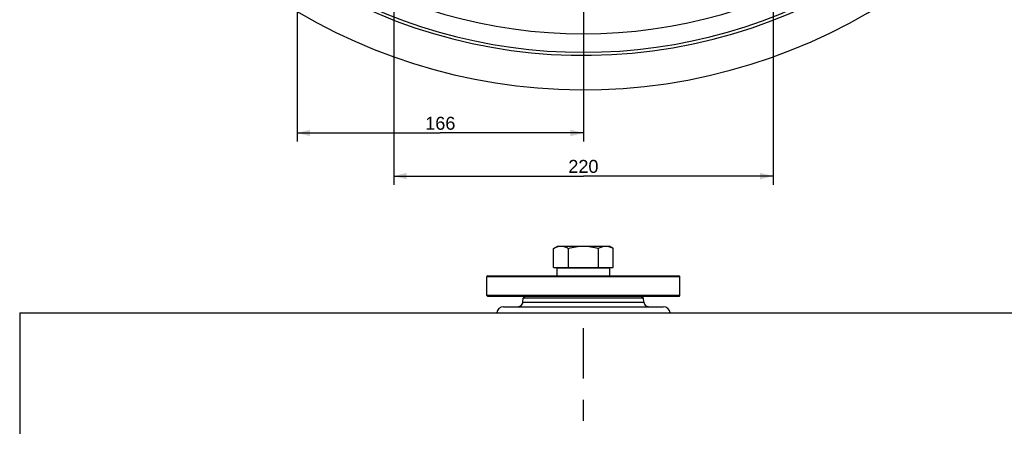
# Model space of a CAD drawing. Header units: millimetres. Extents: x 0 to 1189, y 0 to 841.
# Tile 12 of 68: x 394 to 622, y 188 to 283. Entities that reach past the tile are written whole.
import ezdxf

# ---------------------------------------------------------------- set-up
doc = ezdxf.new("R2010")
doc.units = ezdxf.units.MM
doc.header["$LTSCALE"] = 65.395
doc.linetypes.add('CENTER', pattern=[0.6, 0.375, -0.075, 0.075, -0.075])
doc.layers.get('0').update_dxf_attribs({"linetype": 'CONTINUOUS'})
doc.layers.add('3_ALL_AXES', color=7, linetype='CONTINUOUS')
doc.styles.get("Standard").update_dxf_attribs({"font": 'arial.ttf'})
doc.dimstyles.new('DIMSTYLE_2', dxfattribs={"dimtxt": 3, "dimasz": 3, "dimexe": 2, "dimexo": 1.5, "dimgap": 0.75, "dimtad": 1, "dimdec": 1, "dimlfac": 2.5, "dimdsep": 46, "dimtxsty": 'Standard', "dimblk": '_FILLED', "dimblk1": '_FILLED', "dimblk2": '_FILLED', "dimcen": 0.09, "dimadec": 1, "dimazin": 2, "dimtp": 0.5, "dimtm": 0.5, "dimtfac": 1, "dimtdec": 1, "dimtofl": 0, "dimtmove": 0, "dimatfit": 3, "dimldrblk": '_FILLED', "dimfxl": 0, "dimtolj": 1, "dimarcsym": 0})

# ---------------------------------------------------------------- blocks, each defined once
blk = doc.blocks.new('_FILLED')
at = {"color": 0, "linetype": 'ByBlock'}
blk.add_solid([(0, 0), (-1, 0.25), (-1, -0.25)], dxfattribs=at)
blk = doc.blocks.new('*D14')
at = {"color": 2, "linetype": 'Continuous'}
for p, q in [((480.67, 330.58), (480.67, 244.88)), ((568.67, 330.58), (568.67, 244.88)), ((480.67, 246.88), (524.67, 246.88)), ((568.67, 246.88), (524.67, 246.88))]:
    blk.add_line(p, q, dxfattribs=at)
at = {"color": 2, "linetype": 'Continuous', "xscale": 3, "yscale": 3, "zscale": 3, "rotation": 180}
blk.add_blockref('_FILLED', (480.67, 246.88), dxfattribs=at)
at = {"color": 2, "linetype": 'Continuous', "xscale": 3, "yscale": 3, "zscale": 3}
blk.add_blockref('_FILLED', (568.67, 246.88), dxfattribs=at)
at = {"color": 2, "linetype": 'Continuous', "insert": (524.67, 250.63), "char_height": 3, "width": 6.9926, "attachment_point": 2, "line_spacing_factor": 0.9}
blk.add_mtext('220', dxfattribs=at)
blk = doc.blocks.new('*D15')
at = {"color": 2, "linetype": 'Continuous'}
for p, q in [((524.67, 374.8), (524.67, 254.88)), ((458.27, 339.96), (458.27, 254.88)), ((458.27, 256.88), (491.47, 256.88)), ((524.67, 256.88), (491.47, 256.88))]:
    blk.add_line(p, q, dxfattribs=at)
at = {"color": 2, "linetype": 'Continuous', "xscale": 3, "yscale": 3, "zscale": 3, "rotation": 180}
blk.add_blockref('_FILLED', (458.27, 256.88), dxfattribs=at)
at = {"color": 2, "linetype": 'Continuous', "xscale": 3, "yscale": 3, "zscale": 3}
blk.add_blockref('_FILLED', (524.67, 256.88), dxfattribs=at)
at = {"color": 2, "linetype": 'Continuous', "insert": (491.47, 260.63), "char_height": 3, "width": 6.9926, "attachment_point": 2, "line_spacing_factor": 0.9}
blk.add_mtext('166', dxfattribs=at)

msp = doc.modelspace()

# ---------------------------------------------------------------- linework, layer by layer
at = {"color": 7, "linetype": 'Continuous'}
for p, q in [((517.745, 225.663), (531.602, 225.663)), ((518.674, 225.583), (518.674, 225.663)), ((530.674, 225.583), (530.674, 225.663)), ((502.474, 223.783), (502.274, 223.583)), ((502.274, 223.583), (547.074, 223.583)), ((502.474, 223.783), (546.874, 223.783)), ((546.874, 223.783), (547.074, 223.583)), ((502.474, 218.983), (502.274, 219.183)), ((547.074, 219.183), (502.274, 219.183)), ((546.874, 218.983), (502.474, 218.983)), ((510.654, 217.679), (510.734, 218.585)), ((511.169, 218.983), (510.734, 218.585)), ((538.613, 218.585), (510.734, 218.585)), ((538.179, 218.983), (538.613, 218.585)), ((538.693, 217.679), (538.613, 218.585)), ((546.874, 218.983), (547.074, 219.183)), ((393.874, 215.183), (393.874, 187.183)), ((393.874, 215.183), (655.474, 215.183)), ((506.14, 216.583), (543.207, 216.583)), ((510.143, 216.797), (510.145, 216.799)), ((510.143, 216.797), (510.145, 216.799))]:
    msp.add_line(p, q, dxfattribs=at)
at = {"color": 9, "linetype": 'Continuous'}
msp.add_line((510.654, 217.679), (538.693, 217.679), dxfattribs=at)
at = {"color": 7, "linetype": 'Continuous'}
for centre, radius, start, end in [((524.674, 397.679), 130.8, 73.06509, 349.87209), ((524.674, 397.679), 122.8, 71.3004, 349.20448), ((509.459, 217.783), 1.2, 304.86458, 355), ((539.888, 217.783), 1.2, 185, 235.13542), ((506.14, 214.983), 1.6, 90, 172.8153), ((509.551, 217.557), 0.973, 269.99481, 273.20378), ((539.796, 217.557), 0.973, 266.80145, 270.00529), ((543.207, 214.983), 1.6, 7.1847, 90)]:
    msp.add_arc(centre, radius, start, end, dxfattribs=at)
at = {"color": 9, "linetype": 'Continuous'}
for radius, start, end in [(117.801, 238.02134, 301.97866), (122.104, 237.89325, 302.10675)]:
    msp.add_arc((524.674, 397.679), radius, start, end, dxfattribs=at)
at = {"color": 7, "linetype": 'Continuous'}
for points, knots in [([(510.145, 216.799), (510.142, 216.798), (510.133, 216.787), (510.108, 216.77), (510.07, 216.74), (510.014, 216.705), (509.94, 216.666), (509.806, 216.612), (509.689, 216.59), (509.605, 216.585)], [0, 0, 0, 0, 0.0173141, 0.0684829, 0.1513728, 0.264022, 0.4047435, 0.5729939, 1, 1, 1, 1]), ([(539.742, 216.585), (539.658, 216.59), (539.515, 216.616), (539.359, 216.688), (539.28, 216.74), (539.233, 216.772), (539.223, 216.784), (539.199, 216.8), (539.202, 216.799)], [0, 0, 0, 0, 0.4271457, 0.7358717, 0.8485518, 0.9315007, 0.9826761, 1, 1, 1, 1])]:
    msp.add_open_spline(points, degree=3, knots=knots, dxfattribs=at)
at = {"color": 2, "linetype": 'Continuous'}
for points, knots in [([(509.885, 216.645), (509.913, 216.655), (509.986, 216.686), (510.083, 216.741), (510.167, 216.803), (510.223, 216.852), (510.258, 216.886), (510.272, 216.9), (510.274, 216.902), (510.274, 216.902)], [0, 0, 0, 0, 0.0964013, 0.2605773, 0.4247533, 0.5889293, 0.7531053, 0.9172813, 1, 1, 1, 1]), ([(539.074, 216.902), (539.074, 216.902), (539.076, 216.9), (539.089, 216.886), (539.123, 216.852), (539.18, 216.803), (539.263, 216.742), (539.361, 216.686), (539.433, 216.655), (539.462, 216.645)], [0, 0, 0, 0, 0.0815044, 0.2457754, 0.4100464, 0.5743174, 0.7385884, 0.9028594, 1, 1, 1, 1])]:
    msp.add_open_spline(points, degree=3, knots=knots, dxfattribs=at)
at = {"layer": '3_ALL_AXES', "color": 7, "linetype": 'Continuous'}
for p, q in [((517.745, 230.128), (518.674, 230.663)), ((517.745, 225.663), (517.745, 230.128)), ((518.674, 230.663), (530.674, 230.663)), ((521.209, 225.663), (521.209, 230.128)), ((528.138, 225.663), (528.138, 230.128)), ((531.602, 230.128), (530.674, 230.663)), ((531.602, 225.663), (531.602, 230.128)), ((518.554, 223.783), (518.554, 225.583)), ((518.554, 225.583), (530.794, 225.583)), ((530.794, 223.783), (530.794, 225.583)), ((502.274, 219.183), (502.274, 223.583)), ((547.074, 219.183), (547.074, 223.583))]:
    msp.add_line(p, q, dxfattribs=at)
at = {"layer": '3_ALL_AXES', "color": 2, "linetype": 'CENTER'}
msp.add_line((524.674, 82.237), (524.674, 211.663), dxfattribs=at)
at = {"layer": '3_ALL_AXES', "color": 7, "linetype": 'Continuous'}
for points, knots in [([(517.745, 230.128), (518.017, 230.285), (518.57, 230.553), (519.182, 230.663), (519.477, 230.663)], [0, 0, 0, 0, 0.514923, 1, 1, 1, 1]), ([(519.477, 230.663), (519.773, 230.663), (520.385, 230.553), (520.938, 230.285), (521.209, 230.128)], [0, 0, 0, 0, 0.4850688, 1, 1, 1, 1]), ([(521.209, 230.128), (521.772, 230.29), (522.915, 230.561), (524.088, 230.663), (524.674, 230.663)], [0, 0, 0, 0, 0.5000958, 1, 1, 1, 1]), ([(524.674, 230.663), (525.259, 230.663), (526.432, 230.561), (527.575, 230.29), (528.138, 230.128)], [0, 0, 0, 0, 0.4998956, 1, 1, 1, 1]), ([(528.138, 230.128), (528.41, 230.285), (528.962, 230.553), (529.574, 230.663), (529.87, 230.663)], [0, 0, 0, 0, 0.514923, 1, 1, 1, 1]), ([(529.87, 230.663), (530.165, 230.663), (530.777, 230.553), (531.33, 230.285), (531.602, 230.128)], [0, 0, 0, 0, 0.4850688, 1, 1, 1, 1])]:
    msp.add_open_spline(points, degree=3, knots=knots, dxfattribs=at)

# ---------------------------------------------------------------- dimensions: what is measured, and where the dimension line sits
at = {"color": 2, "linetype": 'Continuous'}
dim = msp.add_linear_dim(base=(458.274, 256.879), p1=(524.674, 376.296), p2=(458.274, 341.461), angle=180, dimstyle='DIMSTYLE_2', dxfattribs=at)
dim.commit()
dim.dimension.update_dxf_attribs({"geometry": '*D15', "text_midpoint": (491.602, 256.879), "dimtype": 160})
dim = msp.add_linear_dim(base=(568.674, 246.879), p1=(480.674, 332.079), p2=(568.674, 332.079), dimstyle='DIMSTYLE_2', dxfattribs=at)
dim.commit()
dim.dimension.update_dxf_attribs({"geometry": '*D14', "text_midpoint": (524.635, 246.879), "dimtype": 160})

doc.saveas('drawing.dxf')
